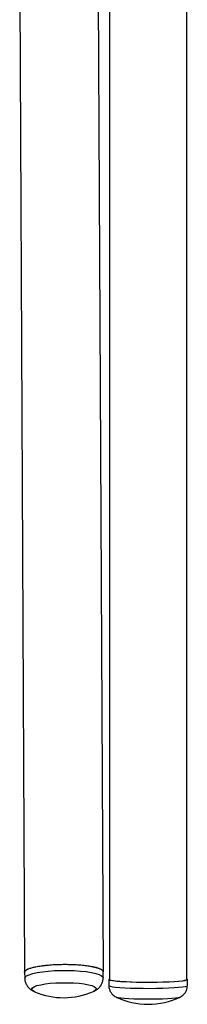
# Paper-space layout '_Back' of a CAD drawing. Header units: millimetres. Extents: x -0.288 to 0.288, y -0.453 to 0.318.
# Tile 2 of 3: x 0.233 to 0.288, y -0.453 to -0.134. Entities that reach past the tile are written whole.
import ezdxf

# ---------------------------------------------------------------- set-up
doc = ezdxf.new("R2010")
doc.units = ezdxf.units.MM

psp = doc.layouts.new('_Back')

# ---------------------------------------------------------------- linework, layer by layer
at = {"color": 7, "linetype": 'Continuous', "lineweight": 25}
for p, q in [((0.2605198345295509, -0.4419959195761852), (0.2569457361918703, 0.2673915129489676)), ((0.2875000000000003, -0.4444999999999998), (0.2875000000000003, 0.1084056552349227)), ((0.2625000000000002, -0.01002719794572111), (0.2625000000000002, -0.4444999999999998)), ((0.2334136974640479, -0.1232096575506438), (0.2350204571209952, -0.4421194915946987)), ((0.2350352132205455, -0.4421602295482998), (0.2350450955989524, -0.4441216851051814)), ((0.2604447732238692, -0.4439937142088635), (0.2604348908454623, -0.4420322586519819)), ((0.2623000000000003, -0.4444999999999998), (0.2623000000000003, -0.4464951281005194)), ((0.2877000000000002, -0.4464951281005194), (0.2877000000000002, -0.4444999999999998)), ((0.2574070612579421, -0.4483242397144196), (0.2572939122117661, -0.4483759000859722)), ((0.2853107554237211, -0.4502020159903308), (0.2853378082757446, -0.4501897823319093))]:
    psp.add_line(p, q, dxfattribs=at)
at = {"color": 7, "linetype": 'Continuous', "lineweight": 25, "flags": 128}
for points in [[(0.2350352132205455, -0.4421602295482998), (0.2351590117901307, -0.4418116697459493), (0.2356388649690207, -0.4413991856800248), (0.2364667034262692, -0.441006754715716), (0.2376187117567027, -0.4406456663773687), (0.2390617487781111, -0.4403263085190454), (0.2407543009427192, -0.4400578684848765), (0.2426476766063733, -0.4398480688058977), (0.2446874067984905, -0.4397029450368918), (0.2468148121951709, -0.4396266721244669), (0.2489686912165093, -0.4396214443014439), (0.2510870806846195, -0.4396874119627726), (0.2531090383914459, -0.4398226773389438), (0.2549763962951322, -0.4400233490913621), (0.2566354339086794, -0.4402836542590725), (0.258038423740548, -0.4405961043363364), (0.2591450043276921, -0.4409517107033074), (0.2599233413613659, -0.4413402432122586), (0.2603510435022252, -0.4417505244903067), (0.2604348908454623, -0.4420322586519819)], [(0.2625000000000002, -0.4443433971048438), (0.2623457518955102, -0.4444248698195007), (0.2623457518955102, -0.4445751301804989), (0.2627097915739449, -0.4447232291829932), (0.263427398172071, -0.4448649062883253), (0.2644779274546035, -0.4449960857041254), (0.2658311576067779, -0.4451129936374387), (0.2674481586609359, -0.4452122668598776), (0.2692824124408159, -0.4452910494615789), (0.2712811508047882, -0.4453470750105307), (0.273386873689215, -0.4453787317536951), (0.2755390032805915, -0.4453851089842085), (0.2776756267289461, -0.4453660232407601), (0.2797352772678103, -0.4453220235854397), (0.2816587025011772, -0.4452543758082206), (0.2833905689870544, -0.4451650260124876), (0.2848810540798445, -0.4450565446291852), (0.2860872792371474, -0.4449320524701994), (0.286974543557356, -0.4447951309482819), (0.2875173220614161, -0.4446497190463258), (0.2877000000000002, -0.4444999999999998), (0.2877000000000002, -0.4444999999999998)], [(0.2625000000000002, -0.4444999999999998), (0.2625796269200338, -0.4445982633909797), (0.2629963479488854, -0.4447432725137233), (0.2637583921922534, -0.4448812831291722), (0.2648438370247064, -0.4450083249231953), (0.2662214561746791, -0.4451207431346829), (0.2678516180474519, -0.4452153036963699), (0.2696874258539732, -0.4452892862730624), (0.2716760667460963, -0.4453405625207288), (0.2737603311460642, -0.4453676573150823), (0.2758802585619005, -0.4453697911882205), (0.2779748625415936, -0.4453469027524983), (0.2799838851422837, -0.4452996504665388), (0.281849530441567, -0.4452293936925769), (0.2835181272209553, -0.4451381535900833), (0.2849416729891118, -0.4450285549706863), (0.28607921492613, -0.4449037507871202), (0.2868980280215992, -0.444767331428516)], [(0.2868980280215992, -0.444767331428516), (0.2873745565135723, -0.4446232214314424), (0.2875000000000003, -0.4444999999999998)], [(0.2877000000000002, -0.4444999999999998), (0.2875173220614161, -0.4443502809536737), (0.2875000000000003, -0.4443433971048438)]]:
    psp.add_lwpolyline(points, dxfattribs=at)
at = {"color": 8, "linetype": 'Continuous', "lineweight": 25, "flags": 128}
for points in [[(0.2350450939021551, -0.4441213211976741), (0.2351688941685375, -0.443773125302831), (0.2356487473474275, -0.4433606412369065), (0.236476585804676, -0.4429682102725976), (0.2376285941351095, -0.4426071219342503), (0.2390716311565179, -0.442287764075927), (0.2407641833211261, -0.4420193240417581), (0.2426575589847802, -0.4418095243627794), (0.2446972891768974, -0.4416644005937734), (0.2468246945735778, -0.4415881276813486), (0.2489785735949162, -0.4415828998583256), (0.2510969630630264, -0.4416488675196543), (0.2531189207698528, -0.4417841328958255), (0.2549862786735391, -0.4419848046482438), (0.2566453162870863, -0.4422451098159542), (0.2580483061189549, -0.4425575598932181), (0.2591548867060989, -0.4429131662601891), (0.2599332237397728, -0.4433016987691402), (0.2603609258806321, -0.4437119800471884), (0.2604447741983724, -0.4439939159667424)], [(0.2382399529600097, -0.4484718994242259), (0.2379306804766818, -0.4483239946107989), (0.2374493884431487, -0.4479617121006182), (0.2373193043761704, -0.4475866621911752), (0.2375448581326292, -0.4472116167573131), (0.2381183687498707, -0.4468493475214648), (0.2390203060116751, -0.4465121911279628), (0.2402199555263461, -0.4462116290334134), (0.2416764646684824, -0.4459578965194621), (0.243340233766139, -0.4457596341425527), (0.2451546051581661, -0.4456235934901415), (0.2470577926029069, -0.4455544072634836), (0.2489849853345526, -0.4455544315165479), (0.2508705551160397, -0.4456236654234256), (0.2526502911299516, -0.4457597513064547), (0.2542635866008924, -0.4459580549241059), (0.2556555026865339, -0.4462118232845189), (0.256778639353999, -0.4465124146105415), (0.257594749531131, -0.4468495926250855), (0.2580760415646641, -0.4472118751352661), (0.2582061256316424, -0.4475869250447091), (0.2579805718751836, -0.4479619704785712), (0.2574070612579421, -0.4483242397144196)], [(0.2623000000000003, -0.4464951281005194), (0.2623457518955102, -0.4465702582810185), (0.2627097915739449, -0.4467183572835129), (0.263427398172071, -0.4468600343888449), (0.2644779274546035, -0.446991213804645), (0.2658311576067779, -0.4471081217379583), (0.2674481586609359, -0.4472073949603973), (0.2692824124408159, -0.4472861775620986), (0.2712811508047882, -0.4473422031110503), (0.273386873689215, -0.4473738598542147), (0.2755390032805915, -0.4473802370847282), (0.2776756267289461, -0.4473611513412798), (0.2797352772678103, -0.4473171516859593), (0.2816587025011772, -0.4472495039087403), (0.2833905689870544, -0.4471601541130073), (0.2848810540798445, -0.4470516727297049), (0.2860872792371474, -0.4469271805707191), (0.286974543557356, -0.4467902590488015), (0.2875173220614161, -0.4466448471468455), (0.2877000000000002, -0.4464951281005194)], [(0.2646672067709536, -0.4501921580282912), (0.2647311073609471, -0.4502187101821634), (0.2652586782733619, -0.4503480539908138), (0.2661179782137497, -0.4504684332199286), (0.2672797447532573, -0.4505757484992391), (0.2687044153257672, -0.450666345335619), (0.2703434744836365, -0.4507371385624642), (0.2721411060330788, -0.4507857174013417), (0.2740360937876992, -0.4508104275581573), (0.2759639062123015, -0.4508104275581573), (0.2778588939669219, -0.4507857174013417), (0.2796565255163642, -0.4507371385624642), (0.2812955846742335, -0.450666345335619), (0.2827202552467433, -0.4505757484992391), (0.2838820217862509, -0.4504684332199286), (0.2847413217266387, -0.4503480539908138), (0.2852688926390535, -0.4502187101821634), (0.2853107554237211, -0.4502020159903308)]]:
    psp.add_lwpolyline(points, dxfattribs=at)
at = {"color": 7, "linetype": 'Continuous', "lineweight": 25}
for centre, radius, start, end in [((0.2476563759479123, -0.4264806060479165), 0.02392250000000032, 246.8199387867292, 293.7574016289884), ((0.2750000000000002, -0.4286162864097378), 0.02392249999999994, 244.3967149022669, 295.6032850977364)]:
    psp.add_arc(centre, radius, start, end, dxfattribs=at)
for points, knots in [([(0.2350908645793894, -0.4422972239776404), (0.2350659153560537, -0.4422600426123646), (0.2349505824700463, -0.4420881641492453), (0.2351045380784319, -0.4417754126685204), (0.2355560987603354, -0.4413710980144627), (0.2363924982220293, -0.4409842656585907), (0.2375516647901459, -0.440624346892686), (0.2390211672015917, -0.4403060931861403), (0.2407511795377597, -0.4400367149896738), (0.2426931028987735, -0.4398283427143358), (0.2447807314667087, -0.4396847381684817), (0.2469519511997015, -0.4396126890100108), (0.2491324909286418, -0.4396108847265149), (0.2512635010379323, -0.4396808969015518), (0.2532775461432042, -0.4398163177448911), (0.2551260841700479, -0.4400152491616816), (0.2567602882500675, -0.4402678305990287), (0.2581389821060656, -0.4405700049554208), (0.2592382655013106, -0.4409107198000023), (0.260010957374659, -0.4412836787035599), (0.2604727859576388, -0.4416637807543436), (0.2604909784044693, -0.441919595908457), (0.2604995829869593, -0.4420405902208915)], [0, 0, 0, 0, 0.01416102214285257, 0.06546222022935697, 0.1167645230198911, 0.1690255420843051, 0.2212905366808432, 0.2744950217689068, 0.3277046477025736, 0.3813963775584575, 0.435091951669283, 0.488596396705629, 0.5421016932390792, 0.594850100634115, 0.6475962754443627, 0.6993658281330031, 0.751131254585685, 0.802111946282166, 0.8530883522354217, 0.9037939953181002, 0.9544969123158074, 1, 1, 1, 1]), ([(0.2350692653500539, -0.4441175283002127), (0.235062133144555, -0.4441977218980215), (0.2350211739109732, -0.4446582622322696), (0.2352316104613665, -0.445465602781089), (0.2356654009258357, -0.4464164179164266), (0.2362660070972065, -0.4471803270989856), (0.2369568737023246, -0.4477788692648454), (0.2377060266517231, -0.4482448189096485), (0.2382288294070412, -0.4484606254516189), (0.2384989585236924, -0.4485721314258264)], [0, 0, 0, 0, 0.03605285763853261, 0.207046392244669, 0.3636684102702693, 0.5136218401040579, 0.664571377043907, 0.8266859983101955, 0.9999999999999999, 0.9999999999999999, 0.9999999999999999, 0.9999999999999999]), ([(0.257490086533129, -0.448286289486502), (0.2577426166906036, -0.4481567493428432), (0.2582535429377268, -0.447894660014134), (0.2590050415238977, -0.4473173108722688), (0.2596895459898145, -0.4465457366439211), (0.2601846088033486, -0.4455952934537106), (0.2604483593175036, -0.4447104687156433), (0.2604134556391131, -0.4441689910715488), (0.2604023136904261, -0.4439961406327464)], [0, 0, 0, 0, 0.1820883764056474, 0.3684064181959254, 0.549819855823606, 0.7312763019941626, 0.9142180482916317, 1, 1, 1, 1]), ([(0.2623143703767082, -0.4464769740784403), (0.2623095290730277, -0.4465174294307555), (0.2622605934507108, -0.4469263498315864), (0.2624422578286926, -0.4476670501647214), (0.2628294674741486, -0.4485718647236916), (0.2633682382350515, -0.4492767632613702), (0.2639552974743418, -0.4497878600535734), (0.2644184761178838, -0.4500811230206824), (0.2646416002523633, -0.4501749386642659), (0.2646851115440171, -0.4501932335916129)], [0, 0, 0, 0, 0.02532330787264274, 0.2559665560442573, 0.4580117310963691, 0.6402666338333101, 0.8073492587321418, 0.9624313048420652, 1, 1, 1, 1]), ([(0.2851889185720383, -0.4502462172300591), (0.2852873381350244, -0.4502056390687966), (0.2855851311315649, -0.4500828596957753), (0.2861597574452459, -0.4497094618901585), (0.286805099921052, -0.4490931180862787), (0.2873371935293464, -0.4482641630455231), (0.2876499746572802, -0.4473655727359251), (0.287684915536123, -0.4467575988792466), (0.2877000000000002, -0.4464951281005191)], [0, 0, 0, 0, 0.08244411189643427, 0.2494552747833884, 0.4342360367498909, 0.6342778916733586, 0.8421126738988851, 1, 1, 1, 1])]:
    psp.add_open_spline(points, degree=3, knots=knots, dxfattribs=at)

doc.saveas('drawing.dxf')
